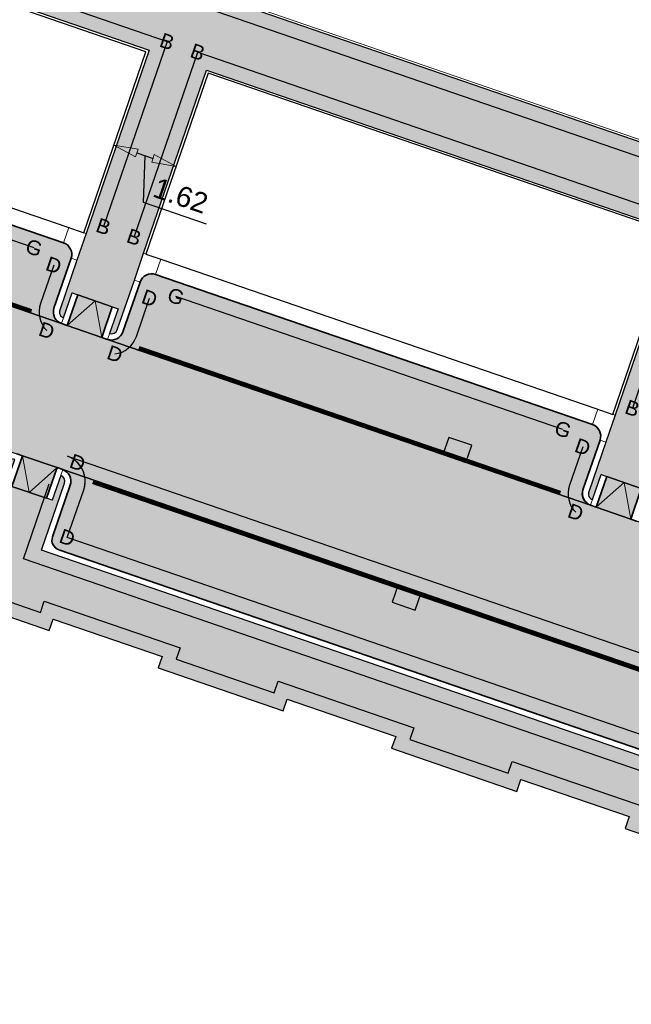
# Model space of a CAD drawing. Header units: metres. Extents: x 131295 to 132236, y 397710 to 398702.
# Tile 36 of 127: x 131410 to 131425, y 398035 to 398060. Entities that reach past the tile are written whole.
import ezdxf
from ezdxf.enums import TextEntityAlignment as Align

# ---------------------------------------------------------------- set-up
doc = ezdxf.new("R2010")
doc.units = ezdxf.units.M
doc.linetypes.add('AL-MATERIAALS', pattern=[2, 1, -1])
doc.linetypes.add('MA-1-3', pattern=[4, 1, -3])
doc.layers.get('Defpoints').update_dxf_attribs({"color": 128})
for name, color, linetype, lineweight in [('N-IE-markering 1 - 3 streep 0.10', 255, 'MA-1-3', 18), ('N-KO-inritperronband 130-150x250mm', 3, 'Continuous', 35), ('N-KO-opsluitband 60x200mm', 2, 'Continuous', 25), ('N-KO-opsluitband achterkant', 8, 'Continuous', 5), ('N-KO-tekst banden', 1, 'Continuous', 18), ('N-KO-trottoirband 130-150x250mm', 3, 'Continuous', 35), ('N-KO-trottoirband 380-400x250mm', 3, 'Continuous', 35), ('N-KO-trottoirband achterkant', 8, 'Continuous', 5), ('N-RI-straatkolk', 7, 'Continuous', 25), ('N-VH-afschotrichting', 250, 'Continuous', 18), ("N-VH-arcering 'MAT' grijs 254", 254, 'Continuous', 18), ('X-AL-maatvoering', 1, 'Continuous', 18), ('X-AL-materiaalscheiding', 1, 'AL-MATERIAALS', 18)]:
    doc.layers.add(name, color=color, linetype=linetype, lineweight=lineweight)
doc.layers.add("N-VH-arcering 'MAT' kleur 1 (heiderood)", color=7, linetype='Continuous', lineweight=18, true_color=0xd98c8c)
doc.layers.add("N-VH-arcering 'MAT' kleur 5 (roodbruin)", color=7, linetype='Continuous', lineweight=18, true_color=0xc5a6a0)
for name, color, linetype, plot in [('X-AL-contourlijnen', 30, 'Continuous', False), ('X-AL-hulplijn bandenlijnnummers', 30, 'Continuous', False), ('X-AL-hulplijn hoogtetekst', 190, 'Continuous', False)]:
    doc.layers.add(name, color=color, linetype=linetype, plot=plot)
doc.styles.add('CS Annotative', font='arial.ttf')
doc.dimstyles.new('CS Annotative', dxfattribs={"dimtxt": 2.5, "dimasz": 3, "dimexe": 0.18, "dimexo": 0.0625, "dimgap": 1, "dimtad": 1, "dimzin": 0, "dimdsep": 46, "dimtxsty": 'CS Annotative', "dimblk": 'CS Dimensionpijl', "dimcen": 0, "dimse1": 1, "dimse2": 1, "dimclrd": 256, "dimclre": 256, "dimclrt": 2, "dimadec": 0, "dimazin": 0, "dimtm": 1e-09, "dimtfac": 1, "dimtofl": 0, "dimtmove": 1, "dimatfit": 3, "dimfxl": 1, "dimtfillclr": 256, "dimtolj": 1, "dimtzin": 0, "dimarcsym": 0})

# ---------------------------------------------------------------- blocks, each defined once
blk = doc.blocks.new('*U148')
blk.add_lwpolyline([(2.178144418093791, 1.602556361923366), (-0.6415349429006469, 2.626962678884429), (-1.409839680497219, 0.5122031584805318), (1.409839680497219, -0.5122031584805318)], close=True)
blk.add_solid([(2.178144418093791, 1.602556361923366), (1.409839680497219, -0.5122031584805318), (2.178144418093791, 1.602556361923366), (-0.6415349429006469, 2.626962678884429)])
blk = doc.blocks.new('*U145')
blk.add_lwpolyline([(-2.178144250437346, -1.602556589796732), (0.6415352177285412, -2.626962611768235), (1.409839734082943, -0.5122030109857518), (-1.409839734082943, 0.5122030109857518)], close=True)
blk.add_solid([(-2.178144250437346, -1.602556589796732), (-1.409839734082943, 0.5122030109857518), (-2.178144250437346, -1.602556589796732), (0.6415352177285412, -2.626962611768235)])
blk = doc.blocks.new('CS Dimensionpijl')
h = blk.add_hatch(color=256)
h.dxf.hatch_style = 1
h.paths.add_polyline_path([(-1, -0.1666666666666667), (0, 0), (-1, 0.1666666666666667)])
at = {"flags": 128}
blk.add_lwpolyline([(0, 0.5), (0, -0.5)], dxfattribs=at)
blk.add_lwpolyline([(-1, -0.1666666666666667), (0, 0), (-1, 0.1666666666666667)], close=True, dxfattribs=at)
blk = doc.blocks.new('*D617')
at = {"layer": 'Defpoints', "color": 0, "transparency": 16777216}
for p in [(131412.2831224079, 398056.5124601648), (131413.7913086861, 398055.9164990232), (131413.8151732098, 398055.9859390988)]:
    blk.add_point(p, dxfattribs=at)
at = {"layer": 'X-AL-maatvoering', "lineweight": -2, "transparency": 16777216}
for p, q in [((131412.8266836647, 398056.2480124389), (131413.2238829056, 398056.1115066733)), ((131413.0252832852, 398056.1797595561), (131412.9797766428, 398055.0302849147)), ((131412.9797766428, 398055.0302849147), (131414.536972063, 398054.4951223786))]:
    blk.add_line(p, q, dxfattribs=at)
at = {"layer": 'X-AL-maatvoering', "lineweight": -2, "transparency": 16777216, "xscale": 0.6000000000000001, "yscale": 0.6000000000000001, "zscale": 0.6000000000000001}
for p, rotation in [((131412.2592578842, 398056.4430200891), 161.0336525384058), ((131413.7913086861, 398055.9164990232), 341.0336525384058)]:
    blk.add_blockref('CS Dimensionpijl', p, dxfattribs=dict(at, rotation=rotation))
at = {"layer": 'X-AL-maatvoering', "color": 2, "transparency": 16777216, "insert": (131413.9063482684, 398055.1932724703), "char_height": 0.5, "attachment_point": 5, "rotation": 341.03365253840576, "style": 'CS Annotative'}
blk.add_mtext('\\A1;1.62', dxfattribs=at)

msp = doc.modelspace()

# ---------------------------------------------------------------- hatches: boundary and pattern name
at = {"layer": "N-VH-arcering 'MAT' grijs 254"}
h = msp.add_hatch(color=256, dxfattribs=at)
h.dxf.hatch_style = 1
edge = h.paths.add_edge_path()
edge.add_line((131342.7596675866, 398069.7150251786), (131341.6284153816, 398070.1038041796))
edge.add_line((131341.6284153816, 398070.1038041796), (131341.1231030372, 398068.6334683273))
edge.add_line((131341.1231030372, 398068.6334683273), (131344.6623296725, 398067.4126458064))
edge.add_line((131344.6623296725, 398067.4126458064), (131344.6740631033, 398067.4469791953))
edge.add_line((131344.6740631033, 398067.4469791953), (131348.0075427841, 398066.3393957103))
edge.add_line((131348.0075427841, 398066.3393957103), (131348.1551189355, 398066.6045629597))
edge.add_line((131348.1551189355, 398066.6045629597), (131349.7807163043, 398066.0654328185))
edge.add_line((131349.7807163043, 398066.0654328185), (131349.7230970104, 398065.7357829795))
edge.add_line((131349.7230970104, 398065.7357829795), (131352.9977042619, 398064.5906258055))
edge.add_line((131352.9977042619, 398064.5906258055), (131359.3359764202, 398062.4226722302))
edge.add_line((131359.3359764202, 398062.4226722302), (131362.6641292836, 398061.2657356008))
edge.add_line((131362.6641292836, 398061.2657356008), (131364.5270973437, 398060.6138699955))
edge.add_line((131364.5270973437, 398060.6138699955), (131367.1167447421, 398059.7265202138))
edge.add_line((131367.1167447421, 398059.7265202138), (131367.026, 398059.459))
edge.add_line((131367.026, 398059.459), (131370.098, 398058.395))
edge.add_line((131370.098, 398058.395), (131370.1939942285, 398058.6743678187))
edge.add_line((131370.1939942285, 398058.6743678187), (131372.87, 398057.7548592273))
edge.add_line((131372.87, 398057.7548592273), (131372.798, 398057.475))
edge.add_line((131372.798, 398057.475), (131375.874, 398056.408))
edge.add_line((131375.874, 398056.408), (131375.9677388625, 398056.6843470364))
edge.add_line((131375.9677388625, 398056.6843470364), (131378.6559271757, 398055.7724946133))
edge.add_line((131378.6559271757, 398055.7724946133), (131378.565, 398055.482))
edge.add_line((131378.565, 398055.482), (131381.648, 398054.431))
edge.add_line((131381.648, 398054.431), (131381.7417237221, 398054.7073024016))
edge.add_line((131381.7417237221, 398054.7073024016), (131384.4259537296, 398053.7807277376))
edge.add_line((131384.4259537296, 398053.7807277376), (131384.333, 398053.51))
edge.add_line((131384.333, 398053.51), (131387.4252257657, 398052.4812634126))
edge.add_line((131387.4252257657, 398052.4812634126), (131387.496, 398052.694))
edge.add_line((131387.496, 398052.694), (131390.1800521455, 398051.7985150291))
edge.add_line((131390.1800521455, 398051.7985150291), (131390.098, 398051.52))
edge.add_line((131390.098, 398051.52), (131393.18, 398050.474))
edge.add_line((131393.18, 398050.474), (131393.2714851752, 398050.7368751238))
edge.add_line((131393.2714851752, 398050.7368751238), (131395.9504230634, 398049.816756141))
edge.add_line((131395.9504230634, 398049.816756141), (131395.88, 398049.547))
edge.add_line((131395.88, 398049.547), (131398.945, 398048.484))
edge.add_line((131398.945, 398048.484), (131399.0383878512, 398048.7557825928))
edge.add_line((131399.0383878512, 398048.7557825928), (131401.7112560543, 398047.8374293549))
edge.add_line((131401.7112560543, 398047.8374293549), (131401.639, 398047.568))
edge.add_line((131401.639, 398047.568), (131404.71, 398046.501))
edge.add_line((131404.71, 398046.501), (131404.8076832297, 398046.7735482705))
edge.add_line((131404.8076832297, 398046.7735482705), (131407.6766714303, 398045.7900599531))
edge.add_line((131407.6766714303, 398045.7900599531), (131407.594, 398045.52))
edge.add_line((131407.594, 398045.52), (131410.663, 398044.462))
edge.add_line((131410.663, 398044.462), (131410.7587688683, 398044.7407119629))
edge.add_line((131410.7587688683, 398044.7407119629), (131413.4489326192, 398043.8189923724))
edge.add_line((131413.4489326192, 398043.8189923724), (131413.353, 398043.539))
edge.add_line((131413.353, 398043.539), (131416.433, 398042.48))
edge.add_line((131416.433, 398042.48), (131416.5303210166, 398042.7632291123))
edge.add_line((131416.5303210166, 398042.7632291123), (131419.2121201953, 398041.8443754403))
edge.add_line((131419.2121201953, 398041.8443754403), (131419.112, 398041.553))
edge.add_line((131419.112, 398041.553), (131422.201, 398040.491))
edge.add_line((131422.201, 398040.491), (131422.3022357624, 398040.7856220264))
edge.add_line((131422.3022357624, 398040.7856220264), (131424.9762075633, 398039.8694502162))
edge.add_line((131424.9762075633, 398039.8694502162), (131424.874, 398039.572))
edge.add_line((131424.874, 398039.572), (131427.9534064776, 398038.513860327))
edge.add_line((131427.9534064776, 398038.513860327), (131428.0565548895, 398038.8140436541))
edge.add_line((131428.0565548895, 398038.8140436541), (131430.7684406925, 398037.8790389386))
edge.add_line((131430.7684406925, 398037.8790389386), (131430.665, 398037.578))
edge.add_line((131430.665, 398037.578), (131433.739, 398036.521))
edge.add_line((131433.739, 398036.521), (131433.8408027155, 398036.8172720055))
edge.add_line((131433.8408027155, 398036.8172720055), (131436.529101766, 398035.8882320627))
edge.add_line((131436.529101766, 398035.8882320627), (131436.428, 398035.594))
edge.add_line((131436.428, 398035.594), (131439.518, 398034.536))
edge.add_line((131439.518, 398034.536), (131439.6160726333, 398034.8214165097))
edge.add_line((131439.6160726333, 398034.8214165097), (131442.2801548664, 398033.9007455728))
edge.add_line((131442.2801548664, 398033.9007455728), (131442.183, 398033.618))
edge.add_line((131442.183, 398033.618), (131445.276, 398032.553))
edge.add_line((131445.276, 398032.553), (131445.352, 398032.781))
edge.add_line((131445.352, 398032.781), (131451.0680801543, 398030.8133967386))
edge.add_line((131451.0680801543, 398030.8133967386), (131450.7460321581, 398029.8695272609))
edge.add_line((131450.7460321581, 398029.8695272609), (131450.167661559, 398028.1744185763))
edge.add_line((131450.167661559, 398028.1744185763), (131452.4597349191, 398027.395141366))
edge.add_line((131452.4597349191, 398027.395141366), (131452.9206496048, 398028.7351172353))
edge.add_arc((131448.334383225, 398030.3126661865), 4.849999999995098, 341.0181981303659, 431.033621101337)
edge.add_line((131449.9106975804, 398034.8993570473), (131448.8710825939, 398035.2566429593))
edge.add_arc((131448.8223306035, 398035.1147865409), 0.1500000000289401, 71.03362109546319, 161.0336211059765)
edge.add_line((131448.6804741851, 398035.1635385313), (131448.1117009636, 398033.508546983))
edge.add_line((131448.1117009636, 398033.508546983), (131410.4724646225, 398046.4440750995))
edge.add_line((131410.4724646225, 398046.4440750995), (131411.0412377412, 398048.099066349))
edge.add_arc((131410.899381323, 398048.1478183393), 0.1499999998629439, 341.0336211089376, 431.0336210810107)
edge.add_line((131410.9481333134, 398048.2896747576), (131410.7368746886, 398047.6749636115))
edge.add_line((131410.7368746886, 398047.6749636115), (131410.5950182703, 398047.7237156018))
edge.add_line((131410.5950182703, 398047.7237156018), (131409.7438797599, 398048.0162275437))
edge.add_line((131409.7438797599, 398048.0162275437), (131409.6020233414, 398048.064979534))
edge.add_line((131409.6020233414, 398048.064979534), (131409.8132819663, 398048.6796906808))
edge.add_arc((131409.7645299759, 398048.5378342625), 0.1499999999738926, 71.03362108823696, 161.0336211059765)
edge.add_line((131409.6226735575, 398048.5865862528), (131409.0539004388, 398046.9315950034))
edge.add_line((131409.0539004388, 398046.9315950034), (131381.8174681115, 398056.2919771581))
edge.add_line((131381.8174681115, 398056.2919771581), (131382.3862412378, 398057.9469684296))
edge.add_arc((131382.2443848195, 398057.99572042), 0.1499999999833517, 341.0336210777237, 431.0336166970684)
edge.add_line((131382.2931368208, 398058.1375768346), (131381.1582855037, 398058.5275928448))
edge.add_arc((131381.1095335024, 398058.3857364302), 0.1499999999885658, 71.03361669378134, 161.0336211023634)
edge.add_line((131380.967677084, 398058.4344884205), (131380.3989039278, 398056.779497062))
edge.add_line((131380.3989039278, 398056.779497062), (131342.7596675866, 398069.7150251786))
h = msp.add_hatch(color=256, dxfattribs=at)
h.dxf.hatch_style = 1
edge = h.paths.add_edge_path()
edge.add_line((131484.137227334, 398031.9594301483), (131485.4650959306, 398035.8051629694))
edge.add_line((131485.4650959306, 398035.8051629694), (131399.8556683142, 398065.2496416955))
edge.add_line((131399.8556683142, 398065.2496416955), (131394.553970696, 398067.1060699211))
edge.add_line((131394.553970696, 398067.1060699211), (131393.2962202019, 398063.3609416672))
edge.add_arc((131397.8938700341, 398061.8168833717), 4.84999999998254, 161.4360731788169, 251.033652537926)
edge.add_line((131396.3175581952, 398057.230191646), (131399.099758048, 398056.2736538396))
edge.add_arc((131399.1485271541, 398056.4155043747), 0.1500000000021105, 251.0267079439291, 341.0336525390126)
edge.add_line((131399.2903835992, 398056.3667524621), (131399.7128942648, 398057.5961577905))
edge.add_line((131399.7128942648, 398057.5961577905), (131399.8267705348, 398057.9275105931))
edge.add_line((131399.8267705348, 398057.9275105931), (131396.8527868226, 398058.9495818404))
edge.add_arc((131397.8278250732, 398061.786710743), 3.000000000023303, 161.4431273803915, 251.03365254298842, ccw=False)
edge.add_line((131394.9838003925, 398062.7414482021), (131395.3494642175, 398063.8307078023))
edge.add_arc((131396.2974724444, 398063.5124619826), 0.9999999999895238, 71.01987362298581, 161.4431273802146, ccw=False)
edge.add_line((131396.6227126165, 398064.4580934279), (131413.1264712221, 398058.781796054))
edge.add_line((131413.1264712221, 398058.781796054), (131411.5727548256, 398054.2608516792))
edge.add_line((131411.5727548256, 398054.2608516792), (131411.3452459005, 398053.5988549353))
edge.add_line((131411.3452459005, 398053.5988549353), (131410.9227294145, 398052.3694326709))
edge.add_arc((131411.0645858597, 398052.3206807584), 0.1500000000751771, 161.0336525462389, 251.0339748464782)
edge.add_line((131411.0158347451, 398052.1788240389), (131411.2270943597, 398052.7935380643))
edge.add_line((131411.2270943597, 398052.7935380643), (131411.3689507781, 398052.7447860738))
edge.add_line((131411.3689507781, 398052.7447860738), (131412.2200892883, 398052.4522741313))
edge.add_line((131412.2200892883, 398052.4522741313), (131412.3619457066, 398052.4035221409))
edge.add_line((131412.3619457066, 398052.4035221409), (131412.1506870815, 398051.7888109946))
edge.add_arc((131412.1994383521, 398051.9306676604), 0.1500000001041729, 251.0339118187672, 341.0336210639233)
edge.add_line((131412.3412947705, 398051.8819156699), (131412.7638112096, 398053.1113356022))
edge.add_line((131412.7638112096, 398053.1113356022), (131412.9913204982, 398053.7733322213))
edge.add_line((131412.9913204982, 398053.7733322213), (131414.5449196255, 398058.2939353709))
edge.add_line((131414.5449196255, 398058.2939353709), (131426.1761855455, 398054.2934815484))
edge.add_line((131426.1761855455, 398054.2934815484), (131424.6235453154, 398049.7756685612))
edge.add_line((131424.6235453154, 398049.7756685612), (131424.3960363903, 398049.1136718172))
edge.add_line((131424.3960363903, 398049.1136718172), (131423.9735199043, 398047.8842495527))
edge.add_arc((131424.1153763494, 398047.8354976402), 0.1500000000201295, 161.0336525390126, 251.0339748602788)
edge.add_line((131424.0666252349, 398047.6936409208), (131424.2778848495, 398048.3083549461))
edge.add_line((131424.2778848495, 398048.3083549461), (131424.4197412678, 398048.2596029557))
edge.add_line((131424.4197412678, 398048.2596029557), (131425.270879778, 398047.9670910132))
edge.add_line((131425.270879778, 398047.9670910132), (131425.4127361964, 398047.9183390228))
edge.add_line((131425.4127361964, 398047.9183390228), (131425.2014775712, 398047.3036278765))
edge.add_arc((131425.2502288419, 398047.4454845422), 0.1500000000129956, 251.0339117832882, 341.0336210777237)
edge.add_line((131425.3920852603, 398047.3967325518), (131425.8146016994, 398048.6261524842))
edge.add_line((131425.8146016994, 398048.6261524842), (131426.042110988, 398049.2881491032))
edge.add_line((131426.042110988, 398049.2881491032), (131427.5946339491, 398053.8056208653))
edge.add_line((131427.5946339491, 398053.8056208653), (131444.4268729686, 398048.0163460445))
edge.add_line((131444.4268729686, 398048.0163460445), (131442.8757468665, 398043.5029388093))
edge.add_line((131442.8757468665, 398043.5029388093), (131442.64823449, 398042.8409320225))
edge.add_line((131442.64823449, 398042.8409320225), (131442.225718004, 398041.6115097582))
edge.add_arc((131442.3675744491, 398041.5627578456), 0.150000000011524, 161.0336525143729, 251.0324077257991)
edge.add_line((131442.3188194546, 398041.4209024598), (131442.5300790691, 398042.0356164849))
edge.add_line((131442.5300790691, 398042.0356164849), (131442.6719354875, 398041.9868644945))
edge.add_line((131442.6719354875, 398041.9868644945), (131443.5230739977, 398041.6943525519))
edge.add_line((131443.5230739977, 398041.6943525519), (131443.664930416, 398041.6456005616))
edge.add_line((131443.664930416, 398041.6456005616), (131443.4536717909, 398041.0308894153))
edge.add_arc((131443.5024269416, 398041.1727447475), 0.1499999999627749, 251.0323446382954, 341.0336210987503)
edge.add_line((131443.6442833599, 398041.1239927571), (131444.066799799, 398042.3534126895))
edge.add_line((131444.066799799, 398042.3534126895), (131444.2943090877, 398043.0154093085))
edge.add_line((131444.2943090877, 398043.0154093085), (131445.8453213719, 398047.5284853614))
edge.add_line((131445.8453213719, 398047.5284853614), (131459.3734181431, 398042.8756361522))
edge.add_line((131459.3734181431, 398042.8756361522), (131457.1247310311, 398036.3325380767))
edge.add_line((131457.1247310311, 398036.3325380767), (131458.8270071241, 398035.7475114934))
edge.add_line((131458.8270071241, 398035.7475114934), (131461.075554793, 398042.2902038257))
edge.add_line((131461.075554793, 398042.2902038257), (131482.0069374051, 398035.0910708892))
edge.add_arc((131481.681697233, 398034.1454394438), 1.000000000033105, -18.966347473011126, 71.01987362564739, ccw=False)
edge.add_line((131482.6274068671, 398033.8204266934), (131481.1931190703, 398029.6469910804))
edge.add_line((131481.1931190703, 398029.6469910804), (131480.8518637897, 398028.6540061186))
edge.add_line((131480.8518637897, 398028.6540061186), (131481.9867063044, 398028.2639779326))
edge.add_line((131481.9867063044, 398028.2639779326), (131482.2704191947, 398028.1664741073))
edge.add_line((131482.2704191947, 398028.1664741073), (131482.1241634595, 398027.7409047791))
edge.add_arc((131482.1729159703, 398027.8827610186), 0.1500000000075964, 251.0334109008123, 341.0336525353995)
edge.add_line((131482.3147724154, 398027.8340091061), (131482.7697900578, 398029.1580019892))
edge.add_line((131482.7697900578, 398029.1580019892), (131482.997298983, 398029.8199987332))
edge.add_line((131482.997298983, 398029.8199987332), (131483.1904411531, 398030.3805014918))
edge.add_line((131483.1904411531, 398030.3805014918), (131488.4430135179, 398028.5894768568))
edge.add_line((131488.4430135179, 398028.5894768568), (131488.2459874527, 398028.0161779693))
edge.add_line((131488.2459874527, 398028.0161779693), (131489.3808390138, 398027.626162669))
edge.add_line((131489.3808390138, 398027.626162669), (131489.5788042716, 398028.2021943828))
edge.add_line((131489.5788042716, 398028.2021943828), (131498.8544287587, 398025.0393875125))
edge.add_line((131498.8544287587, 398025.0393875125), (131498.6487934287, 398024.4410377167))
edge.add_line((131498.6487934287, 398024.4410377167), (131499.7836449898, 398024.0510224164))
edge.add_line((131499.7836449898, 398024.0510224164), (131499.9902195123, 398024.6521050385))
edge.add_line((131499.9902195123, 398024.6521050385), (131505.2433937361, 398022.8608751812))
edge.add_line((131505.2433937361, 398022.8608751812), (131505.8296367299, 398024.5627420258))
edge.add_line((131505.8296367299, 398024.5627420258), (131484.137227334, 398031.9594301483))
h = msp.add_hatch(color=256, dxfattribs=at)
h.dxf.hatch_style = 1
h.paths.add_polyline_path([(131412.2200892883, 398052.4522741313), (131411.3689507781, 398052.7447860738), (131411.1089401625, 398051.9882185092), (131411.9600786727, 398051.6957065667)])
h = msp.add_hatch(color=256, dxfattribs=at)
h.dxf.hatch_style = 1
h.paths.add_polyline_path([(131410.8550288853, 398048.4802831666), (131410.0038903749, 398048.7727951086), (131409.7438797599, 398048.0162275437), (131410.5950182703, 398047.7237156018)])
h = msp.add_hatch(color=256, dxfattribs=at)
h.dxf.hatch_style = 1
h.paths.add_polyline_path([(131425.270879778, 398047.9670910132), (131424.4197412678, 398048.2596029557), (131424.1597306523, 398047.503035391), (131425.0108691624, 398047.2105234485)])
at = {"layer": "N-VH-arcering 'MAT' kleur 1 (heiderood)"}
h = msp.add_hatch(color=256, dxfattribs=at)
h.dxf.hatch_style = 1
edge = h.paths.add_edge_path()
edge.add_line((131409.8620339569, 398048.8215470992), (131410.0038903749, 398048.7727951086))
edge.add_line((131410.0038903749, 398048.7727951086), (131410.8550288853, 398048.4802831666))
edge.add_line((131410.8550288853, 398048.4802831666), (131410.9968853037, 398048.4315311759))
edge.add_line((131410.9968853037, 398048.4315311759), (131448.9198345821, 398035.3984993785))
edge.add_line((131448.9198345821, 398035.3984993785), (131448.9664546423, 398035.3824773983))
edge.add_line((131448.9664546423, 398035.3824773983), (131450.0715097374, 398038.5979185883))
edge.add_line((131450.0715097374, 398038.5979185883), (131443.4049175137, 398040.8890337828))
edge.add_line((131443.4049175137, 398040.8890337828), (131443.2630633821, 398040.9377849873))
edge.add_line((131443.2630633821, 398040.9377849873), (131442.4119248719, 398041.2302969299))
edge.add_line((131442.4119248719, 398041.2302969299), (131442.2700713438, 398041.279044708))
edge.add_line((131442.2700713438, 398041.279044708), (131425.1527250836, 398047.1617716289))
edge.add_line((131425.1527250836, 398047.1617716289), (131425.0108691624, 398047.2105234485))
edge.add_line((131425.0108691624, 398047.2105234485), (131424.1597306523, 398047.503035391))
edge.add_line((131424.1597306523, 398047.503035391), (131424.0178742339, 398047.5517873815))
edge.add_line((131424.0178742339, 398047.5517873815), (131412.1019352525, 398051.6469545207))
edge.add_line((131412.1019352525, 398051.6469545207), (131411.9600786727, 398051.6957065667))
edge.add_line((131411.9600786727, 398051.6957065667), (131411.1089401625, 398051.9882185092))
edge.add_line((131411.1089401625, 398051.9882185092), (131410.9670825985, 398052.0369676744))
edge.add_line((131410.9670825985, 398052.0369676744), (131399.0649682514, 398056.1273760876))
edge.add_arc((131399.1485271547, 398056.4155043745), 0.300000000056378, 251.026707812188, 253.82752913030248, ccw=False)
edge.add_line((131399.050988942, 398056.1318033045), (131397.261760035, 398056.746951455))
edge.add_line((131397.261760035, 398056.746951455), (131396.1567577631, 398053.5316582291))
edge.add_line((131396.1567577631, 398053.5316582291), (131409.8620339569, 398048.8215470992))
at = {"layer": "N-VH-arcering 'MAT' kleur 5 (roodbruin)"}
h = msp.add_hatch(color=256, dxfattribs=at)
h.dxf.hatch_style = 1
edge = h.paths.add_edge_path()
edge.add_arc((131400.1384636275, 398057.4499016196), 0.3000004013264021, 71.03115069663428, 160.9619991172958)
edge.add_line((131399.8548725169, 398057.5477603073), (131399.4322400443, 398056.3180005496))
edge.add_arc((131399.1485271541, 398056.4155043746), 0.299999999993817, 253.8275293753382, 341.0336525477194, ccw=False)
edge.add_line((131399.064968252, 398056.1273760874), (131410.9670820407, 398052.0369678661))
edge.add_arc((131411.0645858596, 398052.3206807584), 0.2999999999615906, 161.0336525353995, 251.0336537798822, ccw=False)
edge.add_line((131410.7808729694, 398052.4181845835), (131411.2033894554, 398053.6476068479))
edge.add_arc((131410.9196765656, 398053.7451106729), 0.2999999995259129, 341.0336525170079, 431.0336526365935)
edge.add_line((131411.01718039, 398054.0288235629), (131400.2359799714, 398057.7336106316))
h = msp.add_hatch(color=256, dxfattribs=at)
h.dxf.hatch_style = 1
edge = h.paths.add_edge_path()
edge.add_arc((131413.1893804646, 398052.9650796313), 0.2999999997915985, 71.03362904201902, 161.033621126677)
edge.add_line((131412.905667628, 398053.0625836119), (131412.4831511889, 398051.8331636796))
edge.add_arc((131412.1994383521, 398051.9306676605), 0.3000000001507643, 251.03362108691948, 341.0336210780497, ccw=False)
edge.add_line((131412.1019343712, 398051.6469548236), (131424.0178730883, 398047.5517845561))
edge.add_arc((131424.1702731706, 398047.8623126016), 0.3459096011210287, 168.2081702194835, 243.8592487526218, ccw=False)
edge.add_line((131423.8316634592, 398047.9330014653), (131424.2541823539, 398049.1624307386))
edge.add_arc((131423.9704670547, 398049.2599275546), 0.3000000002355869, 341.0350680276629, 431.0336525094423)
edge.add_line((131424.06797088, 398049.543640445), (131413.286884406, 398053.2487924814))
h = msp.add_hatch(color=256, dxfattribs=at)
h.dxf.hatch_style = 1
edge = h.paths.add_edge_path()
edge.add_arc((131410.899381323, 398048.1478183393), 0.2999999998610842, -18.96637890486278, 71.03362154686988, ccw=False)
edge.add_line((131411.1830941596, 398048.0503143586), (131410.7443263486, 398046.7736068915))
edge.add_arc((131410.9807537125, 398046.6923535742), 0.2499999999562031, 161.0336210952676, 251.0336210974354)
edge.add_line((131410.8995003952, 398046.4559262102), (131447.7821691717, 398033.780408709))
edge.add_arc((131447.863422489, 398034.0168360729), 0.2499999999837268, 251.0336210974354, 341.0336210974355)
edge.add_line((131448.0998498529, 398033.9355827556), (131448.5386177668, 398035.2122905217))
edge.add_arc((131448.8223306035, 398035.1147865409), 0.3000000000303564, 71.03362154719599, 161.0336210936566, ccw=False)
edge.add_line((131448.9198345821, 398035.3984993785), (131410.9968853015, 398048.4315311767))

# ---------------------------------------------------------------- linework, layer by layer
at = {"layer": 'N-IE-markering 1 - 3 streep 0.10', "const_width": 0.1, "flags": 128}
for points in [[(131399.8239589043, 398055.9194035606), (131410.2267655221, 398052.3442633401)], [(131412.8747532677, 398051.4342292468), (131423.2775564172, 398047.8590807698)], [(131411.7372022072, 398048.1242350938), (131448.1470163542, 398035.6112245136)]]:
    msp.add_lwpolyline(points, dxfattribs=at)
at = {"layer": 'N-KO-inritperronband 130-150x250mm', "ltscale": 0.8}
for points in [[(131410.9670825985, 398052.0369676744), (131411.1089401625, 398051.9882185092), (131411.3689507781, 398052.7447860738)], [(131412.2200892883, 398052.4522741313), (131411.9600786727, 398051.6957065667), (131412.1019352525, 398051.6469545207)], [(131409.7438797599, 398048.0162275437), (131410.0038903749, 398048.7727951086), (131409.8620339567, 398048.8215470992)], [(131410.9968853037, 398048.4315311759), (131410.8550288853, 398048.4802831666), (131410.5950182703, 398047.7237156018)]]:
    msp.add_lwpolyline(points, dxfattribs=at)
at = {"layer": 'N-KO-inritperronband 130-150x250mm', "flags": 128}
for points in [[(131424.0178742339, 398047.5517873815), (131424.1597306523, 398047.503035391), (131424.4197412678, 398048.2596029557)], [(131425.1527255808, 398047.1617714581), (131425.0108691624, 398047.2105234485), (131425.270879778, 398047.9670910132)]]:
    msp.add_lwpolyline(points, dxfattribs=at)
at = {"layer": 'N-KO-opsluitband 60x200mm', "flags": 128}
for points in [[(131534.5740784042, 398119.2515092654), (131537.0548361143, 398118.3917861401, -0.4135534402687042), (131537.6729898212, 398117.1215982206), (131505.8296367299, 398024.5627420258), (131484.137227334, 398031.9594301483), (131485.4650959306, 398035.8051629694), (131399.8556681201, 398065.2496417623), (131400.100182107, 398065.9605245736)], [(131399.8267705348, 398057.9275105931), (131396.8527868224, 398058.9495818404, -0.4121218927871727), (131394.9838003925, 398062.7414482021), (131395.3494642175, 398063.8307078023, -0.4163788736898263), (131396.6227126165, 398064.4580934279), (131413.1264712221, 398058.781796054), (131411.5727548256, 398054.2608516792)]]:
    msp.add_lwpolyline(points, format="xyb", dxfattribs=at)
msp.add_lwpolyline([(131412.9913204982, 398053.7733322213), (131414.5449196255, 398058.2939353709), (131426.1761855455, 398054.2934815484), (131424.6235453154, 398049.7756685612)], dxfattribs=at)
at = {"layer": 'N-KO-opsluitband achterkant', "flags": 128}
for points in [[(131534.5544313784, 398119.1948171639), (131537.0351890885, 398118.3350940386, -0.4135534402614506), (131537.616253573, 398117.1411173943), (131505.7923663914, 398024.6388426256), (131484.2135998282, 398031.9967807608), (131485.5414164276, 398035.8423629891), (131399.931921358, 398065.2868649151), (131400.1569196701, 398065.9410092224)], [(131399.8462712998, 398057.9842531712), (131396.8722875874, 398059.0063244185, -0.4121218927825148), (131395.0406808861, 398062.7223534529), (131395.4063447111, 398063.8116130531, -0.4163788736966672), (131396.6031982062, 398064.4013555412), (131413.0502325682, 398058.7445678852), (131411.5160122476, 398054.2803524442)]]:
    msp.add_lwpolyline(points, format="xyb", dxfattribs=at)
msp.add_lwpolyline([(131413.0480630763, 398053.7538314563), (131414.5821567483, 398058.2176783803), (131426.0999468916, 398054.2562533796), (131424.5668027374, 398049.7951693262)], dxfattribs=at)
at = {"layer": 'N-KO-trottoirband 130-150x250mm', "ltscale": 0.8}
for points in [[(131411.2033894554, 398053.6476068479), (131410.7808729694, 398052.4181845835, 0.4142141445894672), (131410.9670825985, 398052.0369676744)], [(131412.1019352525, 398051.6469545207, 0.4142126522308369), (131412.4831511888, 398051.8331636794), (131412.9056676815, 398053.0625837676)], [(131424.2541823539, 398049.1624307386), (131423.8316634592, 398047.9330014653, 0.4142141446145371), (131424.0178730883, 398047.5517845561)], [(131452.6017522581, 398027.346857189), (131453.0624928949, 398028.6863270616, 0.4142924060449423), (131449.9594495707, 398035.0412134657), (131448.9198345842, 398035.3984993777, 0.4142135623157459), (131448.5386177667, 398035.2122905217), (131448.0998498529, 398033.9355827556, -0.4142135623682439), (131447.7821691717, 398033.780408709), (131410.8995003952, 398046.4559262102, -0.4142135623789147), (131410.7443263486, 398046.7736068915), (131411.1830941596, 398048.0503143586, 0.4142135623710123), (131410.9968853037, 398048.4315311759)]]:
    msp.add_lwpolyline(points, format="xyb", dxfattribs=at)
at = {"layer": 'N-KO-trottoirband 380-400x250mm'}
for points in [[(131411.0171929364, 398054.0288192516), (131400.2359799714, 398057.7336106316)], [(131424.0679706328, 398049.54364053), (131413.286884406, 398053.2487924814)]]:
    msp.add_lwpolyline(points, dxfattribs=at)
for centre, start, end in [((131410.919676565, 398053.745110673), 341.0336525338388, 71.03365253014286), ((131413.1893804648, 398052.9650796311), 71.03362109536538, 161.0336210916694), ((131423.9704670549, 398049.2599275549), 341.0336525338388, 71.03365253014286)]:
    msp.add_arc(centre, 0.3, start, end, dxfattribs=at)
at = {"layer": 'N-KO-trottoirband achterkant'}
for points in [[(131411.1471854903, 398054.4071074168), (131400.3659725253, 398058.1118987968)], [(131424.1979759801, 398049.9219242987), (131413.4168897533, 398053.6270762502)]]:
    msp.add_lwpolyline(points, dxfattribs=at)
at = {"layer": 'N-KO-trottoirband achterkant', "flags": 128}
for points in [[(131411.2033894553, 398053.6476068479), (131411.3452459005, 398053.5988549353), (131411.5727548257, 398054.2608516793), (131411.1471854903, 398054.4071074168), (131411.0171803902, 398054.0288235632)], [(131412.905667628, 398053.062583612), (131412.7638112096, 398053.1113356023), (131412.9913204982, 398053.7733322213), (131413.4168897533, 398053.6270762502), (131413.2868844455, 398053.2487924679)], [(131424.2541799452, 398049.1624237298), (131424.3960363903, 398049.1136718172), (131424.6235453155, 398049.7756685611), (131424.1979759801, 398049.9219242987), (131424.06797088, 398049.5436404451)]]:
    msp.add_lwpolyline(points, dxfattribs=at)
at = {"layer": 'N-KO-trottoirband achterkant', "ltscale": 0.8}
for points in [[(131411.3452459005, 398053.5988549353), (131410.9227294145, 398052.3694326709, 0.4142152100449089), (131411.0158347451, 398052.1788240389)], [(131412.1506868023, 398051.7888110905, 0.4142126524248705), (131412.3412947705, 398051.8819156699), (131412.7638112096, 398053.1113356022)], [(131424.3960363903, 398049.1136718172), (131423.9735199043, 398047.8842495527, 0.4142152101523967), (131424.0666252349, 398047.6936409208)], [(131452.6017522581, 398027.346857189), (131452.4597349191, 398027.395141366), (131452.9206496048, 398028.7351172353, 0.4142924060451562), (131449.9106975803, 398034.8993570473), (131448.8710825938, 398035.2566429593, 0.4142135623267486), (131448.6804741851, 398035.1635385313), (131448.1117009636, 398033.508546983), (131410.4724646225, 398046.4440750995), (131411.0412377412, 398048.0990663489, 0.4142135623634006), (131410.9481333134, 398048.2896747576)]]:
    msp.add_lwpolyline(points, format="xyb", dxfattribs=at)
for points in [[(131410.9670827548, 398052.0369676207), (131411.2270943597, 398052.7935380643), (131411.3689507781, 398052.7447860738)], [(131412.2200892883, 398052.4522741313), (131412.3619457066, 398052.4035221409), (131412.1019350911, 398051.6469545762)], [(131410.9968853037, 398048.4315311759), (131410.7368746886, 398047.6749636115), (131410.5950182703, 398047.7237156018)], [(131424.0178742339, 398047.5517873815), (131424.2778848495, 398048.3083549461), (131424.4197412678, 398048.2596029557)]]:
    msp.add_lwpolyline(points, dxfattribs=at)
at = {"layer": 'N-VH-afschotrichting', "flags": 128}
for points in [[(131411.1089401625, 398051.9882185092), (131411.7945200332, 398052.5985301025), (131411.9600786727, 398051.6957065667)], [(131410.0038903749, 398048.7727951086), (131410.1694490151, 398047.8699715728), (131410.8550288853, 398048.4802831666)], [(131424.1597306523, 398047.503035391), (131424.8453105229, 398048.1133469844), (131425.0108691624, 398047.2105234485)]]:
    msp.add_lwpolyline(points, dxfattribs=at)
at = {"layer": 'X-AL-contourlijnen', "flags": 128}
for points in [[(131485.4650959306, 398035.8051629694), (131399.8556683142, 398065.2496416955)], [(131395.88, 398049.547), (131398.945, 398048.484), (131399.0383878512, 398048.7557825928), (131401.7112560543, 398047.8374293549), (131401.639, 398047.568), (131404.71, 398046.501), (131404.8076832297, 398046.7735482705), (131407.6766714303, 398045.7900599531), (131407.594, 398045.52), (131410.663, 398044.462), (131410.7587688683, 398044.7407119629), (131413.4489326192, 398043.8189923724), (131413.353, 398043.539), (131416.433, 398042.48), (131416.5303210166, 398042.7632291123), (131419.2121201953, 398041.8443754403), (131419.112, 398041.553), (131422.201, 398040.491), (131422.3022357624, 398040.7856220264), (131424.9762075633, 398039.8694502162), (131424.874, 398039.572), (131427.9534064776, 398038.513860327)]]:
    msp.add_lwpolyline(points, dxfattribs=at)
for points in [[(131413.0502325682, 398058.7445678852), (131396.6031982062, 398064.4013555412, 0.4163788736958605), (131395.4063447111, 398063.8116130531), (131395.0406808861, 398062.7223534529, 0.4121218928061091), (131396.8722875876, 398059.0063244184), (131399.8462712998, 398057.9842531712), (131399.9404031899, 398058.2581545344), (131400.4132580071, 398058.0956481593), (131411.0999000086, 398054.4233580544), (131411.5160122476, 398054.2803524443)], [(131400.2359799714, 398057.7336106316, 0.4138601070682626), (131399.8548725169, 398057.5477603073), (131399.4322400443, 398056.3180005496, -0.4000024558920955), (131399.064968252, 398056.1273760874), (131410.9670820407, 398052.0369678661, -0.4142135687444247), (131410.7808729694, 398052.4181845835), (131411.2033894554, 398053.6476068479, 0.4142135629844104), (131411.01718039, 398054.0288235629)], [(131409.8620339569, 398048.8215470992), (131410.0038903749, 398048.7727951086), (131410.8550288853, 398048.4802831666), (131410.9968853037, 398048.4315311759), (131448.9198345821, 398035.3984993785), (131448.9664546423, 398035.3824773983), (131450.0715097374, 398038.5979185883), (131443.4049175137, 398040.8890337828), (131443.2630633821, 398040.9377849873), (131442.4119248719, 398041.2302969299), (131442.2700713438, 398041.279044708), (131425.1527250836, 398047.1617716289), (131425.0108691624, 398047.2105234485), (131424.1597306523, 398047.503035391), (131424.0178742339, 398047.5517873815), (131412.1019352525, 398051.6469545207), (131411.9600786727, 398051.6957065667), (131411.1089401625, 398051.9882185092), (131410.9670825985, 398052.0369676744), (131399.0649682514, 398056.1273760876, -0.0122214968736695), (131399.050988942, 398056.1318033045), (131397.261760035, 398056.746951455), (131396.1567577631, 398053.5316582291)], [(131413.286884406, 398053.2487924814, 0.4142135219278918), (131412.905667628, 398053.0625836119), (131412.4831511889, 398051.8331636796, -0.4142135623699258), (131412.1019343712, 398051.6469548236), (131424.0178730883, 398047.5517845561, -0.3426255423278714), (131423.8316634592, 398047.9330014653), (131424.2541823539, 398049.1624307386, 0.4142063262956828), (131424.06797088, 398049.543640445)], [(131410.9968853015, 398048.4315311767, -0.4142135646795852), (131411.1830941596, 398048.0503143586), (131410.7443263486, 398046.7736068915, 0.4142135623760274), (131410.8995003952, 398046.4559262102), (131447.7821691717, 398033.780408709, 0.4142135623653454), (131448.0998498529, 398033.9355827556), (131448.5386177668, 398035.2122905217, -0.4142135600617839), (131448.9198345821, 398035.3984993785)]]:
    msp.add_lwpolyline(points, format="xyb", close=True, dxfattribs=at)
for points in [[(131396.6227126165, 398064.4580934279), (131413.1264712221, 398058.781796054), (131411.5727548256, 398054.2608516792), (131411.3452459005, 398053.5988549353), (131410.9227294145, 398052.3694326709, 0.4142152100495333), (131411.0158347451, 398052.1788240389), (131411.2270943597, 398052.7935380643), (131411.3689507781, 398052.7447860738), (131412.2200892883, 398052.4522741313), (131412.3619457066, 398052.4035221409), (131412.1506870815, 398051.7888109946, 0.4142120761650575), (131412.3412947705, 398051.8819156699), (131412.7638112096, 398053.1113356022), (131412.9913204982, 398053.7733322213), (131414.5449196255, 398058.2939353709), (131426.1761855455, 398054.2934815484), (131424.6235453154, 398049.7756685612), (131424.3960363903, 398049.1136718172), (131423.9735199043, 398047.8842495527, 0.4142152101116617), (131424.0666252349, 398047.6936409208), (131424.2778848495, 398048.3083549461), (131424.4197412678, 398048.2596029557), (131425.270879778, 398047.9670910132)], [(131448.1117009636, 398033.508546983), (131410.4724646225, 398046.4440750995), (131411.0412377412, 398048.099066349, 0.4142135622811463), (131410.9481333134, 398048.2896747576), (131410.7368746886, 398047.6749636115), (131410.5950182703, 398047.7237156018), (131409.7438797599, 398048.0162275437), (131409.6020233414, 398048.064979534), (131409.8132819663, 398048.6796906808, 0.414213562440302), (131409.6226735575, 398048.5865862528), (131409.0539004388, 398046.9315950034), (131381.8174681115, 398056.2919771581), (131382.3862412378, 398057.9469684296, 0.4142135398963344), (131382.2931368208, 398058.1375768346), (131381.1582855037, 398058.5275928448, 0.4142135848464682)]]:
    msp.add_lwpolyline(points, format="xyb", dxfattribs=at)
for points in [[(131414.5821567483, 398058.2176783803), (131413.0480630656, 398053.7538314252), (131413.4641752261, 398053.6108255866), (131424.1506904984, 398049.9381749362), (131424.5668027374, 398049.7951693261), (131426.0999468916, 398054.2562533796)], [(131412.2200892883, 398052.4522741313), (131411.3689507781, 398052.7447860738), (131411.1089401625, 398051.9882185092), (131411.9600786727, 398051.6957065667)], [(131410.8550288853, 398048.4802831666), (131410.0038903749, 398048.7727951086), (131409.7438797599, 398048.0162275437), (131410.5950182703, 398047.7237156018)], [(131425.270879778, 398047.9670910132), (131424.4197412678, 398048.2596029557), (131424.1597306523, 398047.503035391), (131425.0108691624, 398047.2105234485)]]:
    msp.add_lwpolyline(points, close=True, dxfattribs=at)
at = {"layer": 'X-AL-hulplijn bandenlijnnummers', "flags": 128}
for points in [[(131534.9721465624, 398119.4839780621), (131537.1694437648, 398118.7224900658, -0.4135534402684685), (131538.0039512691, 398117.0077363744), (131506.047047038, 398024.1188218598), (131483.6917211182, 398031.7415515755), (131485.0198930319, 398035.5881628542), (131399.4108575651, 398065.0325067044), (131399.6716362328, 398065.7906763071)], [(131399.429303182, 398057.6940160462), (131396.7390323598, 398058.6185834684, -0.4121218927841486), (131394.6519975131, 398062.852834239), (131395.0176613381, 398063.9420938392, -0.4163788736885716), (131396.7365466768, 398064.7890644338), (131413.5711967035, 398058.998960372), (131412.0012570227, 398054.4308101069)]]:
    msp.add_lwpolyline(points, format="xyb", dxfattribs=at)
msp.add_lwpolyline([(131412.7578259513, 398054.1707995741), (131414.327703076, 398058.7387678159), (131426.6209110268, 398054.5106458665), (131425.0520475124, 398049.9456269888)], dxfattribs=at)
at = {"layer": 'X-AL-hulplijn bandenlijnnummers'}
for points in [[(131410.2887317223, 398053.9090565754), (131400.7369542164, 398057.1913690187)], [(131423.3395048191, 398049.4239008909), (131413.787840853, 398052.7065354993)]]:
    msp.add_lwpolyline(points, dxfattribs=at)
at = {"layer": 'X-AL-hulplijn bandenlijnnummers', "ltscale": 0.8}
for points in [[(131410.7748872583, 398053.4776484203), (131410.4498745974, 398052.531939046, 0.2846495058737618), (131410.6016857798, 398051.8643656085)], [(131412.2840329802, 398051.2861959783, 0.2846481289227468), (131412.8141494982, 398051.7194090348), (131413.1391620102, 398052.6651162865)], [(131423.8256801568, 398048.992472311), (131423.5006650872, 398048.0467559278, 0.2846495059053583), (131423.6524762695, 398047.3791824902)], [(131453.0303002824, 398027.5167000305), (131453.3934605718, 398028.5724833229, 0.4142924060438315), (131450.0732042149, 398035.3722117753), (131449.0335892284, 398035.7294976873, 0.4142135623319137), (131448.2076194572, 398035.3260451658), (131447.8013528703, 398034.1439083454), (131411.107825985, 398046.7544231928), (131411.5140924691, 398047.9365597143, 0.2846489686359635), (131411.3622825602, 398048.604132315, 0.2846489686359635)]]:
    msp.add_lwpolyline(points, format="xyb", dxfattribs=at)
at = {"layer": 'X-AL-hulplijn hoogtetekst', "flags": 128}
msp.add_lwpolyline([(131534.6886860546, 398119.5822131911), (131537.1694437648, 398118.7224900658, -0.4135534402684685), (131538.0039512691, 398117.0077363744), (131506.047047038, 398024.1188218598), (131483.6917211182, 398031.7415515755), (131485.0198930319, 398035.5881628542), (131399.4108575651, 398065.0325067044), (131399.769212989, 398066.0743641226)], format="xyb", dxfattribs=at)
for points in [[(131396.3003795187, 398049.7716564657), (131398.7280591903, 398048.9296912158), (131398.8211177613, 398049.2005155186), (131402.1339270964, 398048.0622891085), (131402.0613790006, 398047.7917707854), (131404.4974639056, 398046.9453681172), (131404.5946628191, 398047.2165650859), (131408.1104471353, 398046.0113552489), (131408.0276039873, 398045.7407343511), (131410.4458473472, 398044.9070746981), (131410.5414013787, 398045.1851614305), (131413.8934821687, 398044.0366519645), (131413.7974272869, 398043.7563027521), (131416.2157551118, 398042.9248062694), (131416.3129535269, 398043.20767858), (131419.6569621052, 398042.0619348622), (131419.5567223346, 398041.7702114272), (131421.9837520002, 398040.9357972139), (131422.0848682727, 398041.2300714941), (131425.4210494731, 398040.0870096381)], [(131411.1106399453, 398048.7625294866), (131449.0335892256, 398035.7294976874)]]:
    msp.add_lwpolyline(points, dxfattribs=at)
at = {"layer": 'X-AL-hulplijn hoogtetekst', "ltscale": 0.8}
for points in [[(131452.9327199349, 398027.2330134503), (131453.3934605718, 398028.5724833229, 0.4142924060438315), (131450.0732042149, 398035.3722117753), (131449.0335892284, 398035.7294976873, 0.4142135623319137), (131448.2076194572, 398035.3260451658), (131447.8013528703, 398034.1439083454), (131411.107825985, 398046.7544231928), (131411.5140924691, 398047.9365597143, 0.4142135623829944), (131411.1106399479, 398048.7625294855, 0.4142135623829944)], [(131452.4890898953, 398027.0154855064), (131452.0145166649, 398027.1768346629), (131452.589681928, 398028.8489609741, 0.4142924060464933), (131449.7969429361, 398034.5683587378), (131448.9464698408, 398034.860641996), (131448.3289446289, 398033.0637940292), (131410.0277116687, 398046.2268314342), (131410.6656384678, 398048.0830430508)]]:
    msp.add_lwpolyline(points, format="xyb", dxfattribs=at)
at = {"layer": 'X-AL-materiaalscheiding', "flags": 128}
for points in [[(131344.642926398, 398067.355869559), (131344.6740631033, 398067.4469791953), (131348.0075427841, 398066.3393957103), (131348.1551189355, 398066.6045629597), (131349.7807163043, 398066.0654328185), (131349.7230970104, 398065.7357829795), (131352.9977042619, 398064.5906258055), (131359.3359764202, 398062.4226722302), (131362.6641292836, 398061.2657356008), (131364.5270973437, 398060.6138699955), (131367.1167447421, 398059.7265202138), (131367.026, 398059.459), (131370.098, 398058.395), (131370.1939942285, 398058.6743678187), (131372.87, 398057.7548592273), (131372.798, 398057.475), (131375.874, 398056.408), (131375.9677388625, 398056.6843470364), (131378.6559271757, 398055.7724946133), (131378.565, 398055.482), (131381.648, 398054.431), (131381.7417237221, 398054.7073024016), (131384.4259537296, 398053.7807277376), (131384.333, 398053.51), (131387.4252257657, 398052.4812634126), (131387.496, 398052.694), (131390.1800521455, 398051.7985150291), (131390.098, 398051.52), (131393.18, 398050.474), (131393.2714851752, 398050.7368751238), (131395.9504230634, 398049.816756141), (131395.88, 398049.547), (131398.945, 398048.484), (131399.0383878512, 398048.7557825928), (131401.7112560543, 398047.8374293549), (131401.639, 398047.568), (131404.71, 398046.501), (131404.8076832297, 398046.7735482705), (131407.6766714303, 398045.7900599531), (131407.594, 398045.52), (131410.663, 398044.462), (131410.7587688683, 398044.7407119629), (131413.4489326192, 398043.8189923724), (131413.353, 398043.539), (131416.433, 398042.48), (131416.5303210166, 398042.7632291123), (131419.2121201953, 398041.8443754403), (131419.112, 398041.553), (131422.201, 398040.491), (131422.3022357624, 398040.7856220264), (131424.9762075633, 398039.8694502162), (131424.874, 398039.572), (131427.9534064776, 398038.513860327), (131428.0565548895, 398038.8140436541), (131430.7684406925, 398037.8790389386), (131430.665, 398037.578), (131433.739, 398036.521), (131433.8408027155, 398036.8172720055), (131436.529101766, 398035.8882320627), (131436.428, 398035.594), (131439.518, 398034.536), (131439.6160726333, 398034.8214165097), (131442.2801548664, 398033.9007455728), (131442.183, 398033.618), (131445.276, 398032.553), (131445.352, 398032.781), (131451.0680801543, 398030.8133967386), (131450.167661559, 398028.1744185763), (131452.4597349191, 398027.395141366)], [(131399.0511405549, 398056.1321282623), (131410.9670825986, 398052.0369676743)], [(131411.3689507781, 398052.7447860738), (131412.2200892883, 398052.4522741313)], [(131411.9600786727, 398051.6957065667), (131411.1089401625, 398051.9882185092)], [(131412.1019350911, 398051.6469545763), (131424.0178732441, 398047.5517845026)], [(131410.0038903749, 398048.7727951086), (131410.8550288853, 398048.4802831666)], [(131410.9968853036, 398048.4315311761), (131448.9198345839, 398035.398499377)], [(131424.4197412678, 398048.2596029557), (131425.270879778, 398047.9670910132)], [(131409.7438797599, 398048.0162275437), (131410.5950182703, 398047.7237156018)], [(131425.0108691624, 398047.2105234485), (131424.1597306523, 398047.503035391)]]:
    msp.add_lwpolyline(points, dxfattribs=at)

# ---------------------------------------------------------------- block references
at = {"layer": 'N-RI-straatkolk', "xscale": 0.2, "yscale": 0.2, "zscale": 0.2, "rotation": 1}
for name, p in [('*U148', (131420.6618757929, 398048.7051434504)), ('*U145', (131419.5568281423, 398045.4897239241))]:
    msp.add_blockref(name, p, dxfattribs=at)

# ---------------------------------------------------------------- texts
at = {"layer": 'N-KO-tekst banden', "style": 'CS Annotative'}
for s, height, p in [('B', 0.3599999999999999, (131413.5711967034, 398058.9989603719)), ('B', 0.3599999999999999, (131414.3277030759, 398058.7387678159)), ('B', 0.3599999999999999, (131412.0012570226, 398054.4308101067)), ('B', 0.3599999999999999, (131412.7578259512, 398054.1707995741)), ('G', 0.3599999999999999, (131410.2887317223, 398053.9090565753)), ('D', 0.3599999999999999, (131410.7748872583, 398053.4776484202)), ('D', 0.36, (131413.1391620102, 398052.6651162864)), ('G', 0.3599999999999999, (131413.787840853, 398052.7065354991)), ('D', 0.36, (131410.6016857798, 398051.8643656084)), ('D', 0.36, (131412.2840329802, 398051.2861959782)), ('B', 0.3599999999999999, (131425.0520475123, 398049.9456269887)), ('G', 0.3599999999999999, (131423.3395048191, 398049.4239008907)), ('D', 0.36, (131423.8256801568, 398048.9924723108)), ('D', 0.36, (131411.3622825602, 398048.6041323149)), ('D', 0.36, (131423.6524762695, 398047.3791824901)), ('D', 0.36, (131411.107825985, 398046.7544231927))]:
    msp.add_text(s, height=height, rotation=341.0304262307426, dxfattribs=at).set_placement(p, align=Align.MIDDLE)

# ---------------------------------------------------------------- dimensions: what is measured, and where the dimension line sits
at = {"layer": 'X-AL-maatvoering'}
dim = msp.add_aligned_dim(p1=(131412.2831224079, 398056.5124601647), p2=(131413.8151732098, 398055.9859390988), distance=-0.07342642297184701, dimstyle='CS Annotative', dxfattribs=at)
dim.commit()
dim.dimension.update_dxf_attribs({"geometry": '*D617', "text_midpoint": (131413.3168924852, 398055.3958511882)})

doc.saveas('drawing.dxf')
